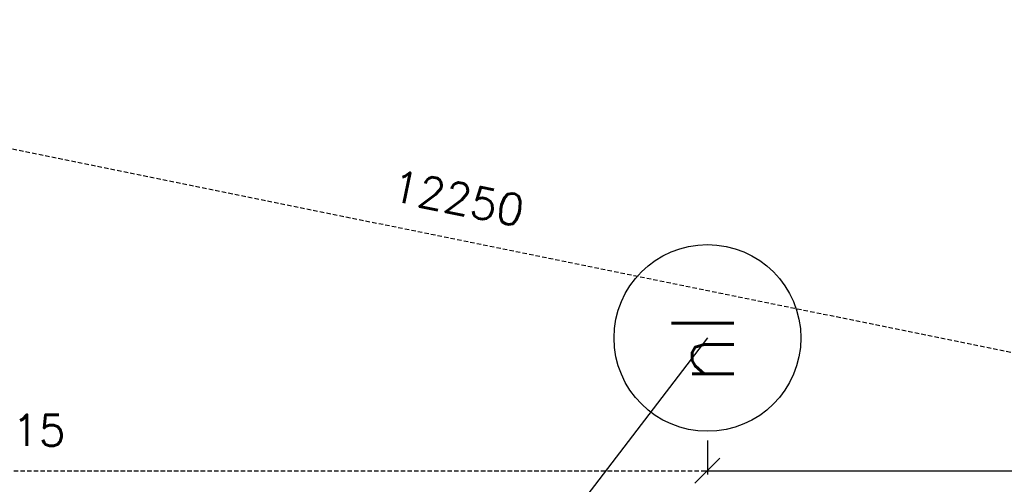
# Model space of a CAD drawing. Extents: x -33344 to 2055880, y -64816 to 121260.
# Tile 129 of 133: x 44934 to 50468, y 95648 to 98259. Entities that reach past the tile are written whole.
import ezdxf

# ---------------------------------------------------------------- set-up
doc = ezdxf.new("R2010")
doc.units = 0
doc.header["$LTSCALE"] = 50
doc.header["$MEASUREMENT"] = 0
doc.header["$PDMODE"] = 3
doc.header["$PDSIZE"] = 0.1
doc.linetypes.add('DASHED', pattern=[0.75, 0.5, -0.25])
doc.layers.get('0').update_dxf_attribs({"linetype": 'CONTINUOUS'})
doc.layers.get('DEFPOINTS').update_dxf_attribs({"linetype": 'CONTINUOUS'})
for name, color, linetype in [('A--01A1_ACEER', 1, 'CONTINUOUS'), ('A--I35A1_PLAFOND', 2, 'CONTINUOUS'), ('STRAM_0WT$0$A--L$7A1-_STR0', 1, 'CONTINUOUS'), ('STRAM_0WT$0$A--L$7A3-_STR0', 3, 'CONTINUOUS'), ('STRAM_0WT$1$A--M$1A-_F123-', 1, 'CONTINUOUS'), ('XREF', 7, 'CONTINUOUS')]:
    doc.layers.add(name, color=color, linetype=linetype)
doc.styles.add('STRAM_0WT$1$HIEMSTRA', font='romans.shx')
doc.dimstyles.new('STRAM_0WT$0$STANDARD', dxfattribs={"dimscale": 70, "dimtxt": 2.5, "dimasz": 2, "dimexe": 0.3, "dimexo": 0.3, "dimgap": 2, "dimtad": 1, "dimdec": 0, "dimzin": 0, "dimtxsty": 'STRAM_0WT$1$HIEMSTRA', "dimblk1": 'STRAM_0WT$0$_OBLIQUE', "dimblk2": 'STRAM_0WT$0$_OBLIQUE', "dimsah": 1, "dimcen": -0.09, "dimdle": 0.3, "dimclrd": 1, "dimclre": 1, "dimclrt": 4, "dimazin": 3, "dimtfac": 1, "dimtdec": 4, "dimtix": 1, "dimtofl": 0, "dimtmove": 0, "dimatfit": 3, "dimtvp": 625, "dimtolj": 1, "dimtzin": 0})

# ---------------------------------------------------------------- blocks, each defined once
blk = doc.blocks.new('A$C26D40EA6')
at = {"layer": 'A--01A1_ACEER', "linetype": 'CONTINUOUS'}
blk.add_line((5672, 7401.7), (0, 0), dxfattribs=at)
blk = doc.blocks.new('STRAM_0WT$0$_OBLIQUE')
at = {"color": 0, "linetype": 'BYBLOCK'}
blk.add_line((-0.5, -0.5), (0.5, 0.5), dxfattribs=at)
blk = doc.blocks.new('*D1854')
at = {"layer": 'DEFPOINTS', "color": 0, "linetype": 'CONTINUOUS'}
for p in [(-26819.9, 63646.9), (-22665.6, 63477.1), (-22665.6, 61452.4)]:
    blk.add_point(p, dxfattribs=at)
at = {"layer": 'STRAM_0WT$1$A--M$1A-_F123-', "color": 1, "linetype": 'CONTINUOUS'}
for p, q in [((-26819.9, 63625.9), (-26819.9, 63456.1)), ((-26840.9, 63477.1), (-22644.6, 63477.1)), ((-22665.6, 61473.4), (-22665.6, 63498.1))]:
    blk.add_line(p, q, dxfattribs=at)
at = {"layer": 'STRAM_0WT$1$A--M$1A-_F123-', "color": 1, "linetype": 'CONTINUOUS', "xscale": 140, "yscale": 140, "zscale": 140, "rotation": 180}
blk.add_blockref('STRAM_0WT$0$_OBLIQUE', (-26819.9, 63477.1), dxfattribs=at)
at = {"layer": 'STRAM_0WT$1$A--M$1A-_F123-', "color": 1, "linetype": 'CONTINUOUS', "xscale": 140, "yscale": 140, "zscale": 140}
blk.add_blockref('STRAM_0WT$0$_OBLIQUE', (-22665.6, 63477.1), dxfattribs=at)
at = {"layer": 'STRAM_0WT$1$A--M$1A-_F123-', "color": 4, "linetype": 'CONTINUOUS', "insert": (-24742.8, 63704.6), "char_height": 175, "attachment_point": 5, "style": 'STRAM_0WT$1$HIEMSTRA'}
blk.add_mtext('\\A1;4154', dxfattribs=at)
blk = doc.blocks.new('*D1893')
at = {"color": 1, "linetype": 'BYBLOCK'}
for p, q in [((-34634.8, 63698.8), (-34634.8, 63507.3)), ((-26819.9, 63698.8), (-26819.9, 63507.3)), ((-34655.8, 63528.3), (-26798.9, 63528.3))]:
    blk.add_line(p, q, dxfattribs=at)
at = {"layer": 'DEFPOINTS', "color": 0, "linetype": 'BYBLOCK'}
for p in [(-34634.8, 63719.8), (-26819.9, 63719.8), (-26819.9, 63528.3)]:
    blk.add_point(p, dxfattribs=at)
at = {"color": 1, "linetype": 'BYBLOCK', "xscale": 140, "yscale": 140, "zscale": 140, "rotation": 180}
blk.add_blockref('STRAM_0WT$0$_OBLIQUE', (-34634.8, 63528.3), dxfattribs=at)
at = {"color": 1, "linetype": 'BYBLOCK', "xscale": 140, "yscale": 140, "zscale": 140}
blk.add_blockref('STRAM_0WT$0$_OBLIQUE', (-26819.9, 63528.3), dxfattribs=at)
at = {"color": 4, "linetype": 'BYBLOCK', "insert": (-30727.4, 63755.8), "char_height": 175, "attachment_point": 5, "style": 'STRAM_0WT$1$HIEMSTRA'}
blk.add_mtext('\\A1;7815', dxfattribs=at)
blk = doc.blocks.new('*D1909')
at = {"color": 1, "linetype": 'BYBLOCK'}
for p, q in [((-34242.7, 66138.4), (-34273.4, 65987.8)), ((-34289.8, 66012.5), (-22245.1, 63559)), ((-22239.2, 63693.3), (-22269.9, 63542.7))]:
    blk.add_line(p, q, dxfattribs=at)
at = {"layer": 'DEFPOINTS', "color": 0, "linetype": 'BYBLOCK'}
for p in [(-34238.5, 66159), (-22235, 63713.9), (-22265.7, 63563.2)]:
    blk.add_point(p, dxfattribs=at)
at = {"color": 1, "linetype": 'BYBLOCK', "xscale": 140, "yscale": 140, "zscale": 140}
for p, rotation in [((-34269.2, 66008.4), 168.4862903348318), ((-22265.7, 63563.2), 348.4862903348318)]:
    blk.add_blockref('STRAM_0WT$0$_OBLIQUE', p, dxfattribs=dict(at, rotation=rotation))
at = {"color": 4, "linetype": 'BYBLOCK', "insert": (-28222, 65008.7), "char_height": 175, "attachment_point": 5, "rotation": 348.4863, "style": 'STRAM_0WT$1$HIEMSTRA'}
blk.add_mtext('\\A1;12250', dxfattribs=at)
blk = doc.blocks.new('STRAM_0WT')
at = {"layer": 'STRAM_0WT$0$A--L$7A1-_STR0'}
blk.add_circle((-26819.938, 64223.841), 525, dxfattribs=at)
at = {"layer": 'STRAM_0WT$0$A--L$7A3-_STR0', "style": 'STRAM_0WT$1$HIEMSTRA'}
blk.add_text('nI', height=350, rotation=90, dxfattribs=at).set_placement((-26672.49, 63961.525))
at = {"layer": 'STRAM_0WT$1$A--M$1A-_F123-', "linetype": 'CONTINUOUS'}
dim = blk.add_aligned_dim(p1=(-34238.496, 66159.01), p2=(-22235.003, 63713.88), distance=-153.746, dimstyle='STRAM_0WT$0$STANDARD', dxfattribs=at)
dim.commit()
dim.dimension.update_dxf_attribs({"geometry": '*D1909', "text_midpoint": (-28222.028, 65008.715)})
dim = blk.add_linear_dim(base=(-26819.938, 63477.07), p1=(-34634.801, 63668.659), p2=(-26819.938, 63668.66), dimstyle='STRAM_0WT$0$STANDARD', dxfattribs=at)
dim.commit()
dim.dimension.update_dxf_attribs({"geometry": '*D1893', "text_midpoint": (-30727.37, 63704.57), "insert": (0, -51.181)})
dim = blk.add_linear_dim(base=(-22665.638, 63477.07), p1=(-26819.938, 63646.914), p2=(-22665.638, 61452.399), dimstyle='STRAM_0WT$0$STANDARD', dxfattribs=at)
dim.commit()
dim.dimension.update_dxf_attribs({"geometry": '*D1854', "text_midpoint": (-24742.788, 63704.57)})

msp = doc.modelspace()

# ---------------------------------------------------------------- block references
at = {"layer": 'A--I35A1_PLAFOND', "color": 2, "linetype": 'CONTINUOUS'}
msp.add_blockref('A$C26D40EA6', (43127.4, 89069), dxfattribs=at)
at = {"layer": 'XREF', "linetype": 'DASHED', "ltscale": 20}
msp.add_blockref('STRAM_0WT', (75619.4, 32246.9), dxfattribs=at)

doc.saveas('drawing.dxf')
